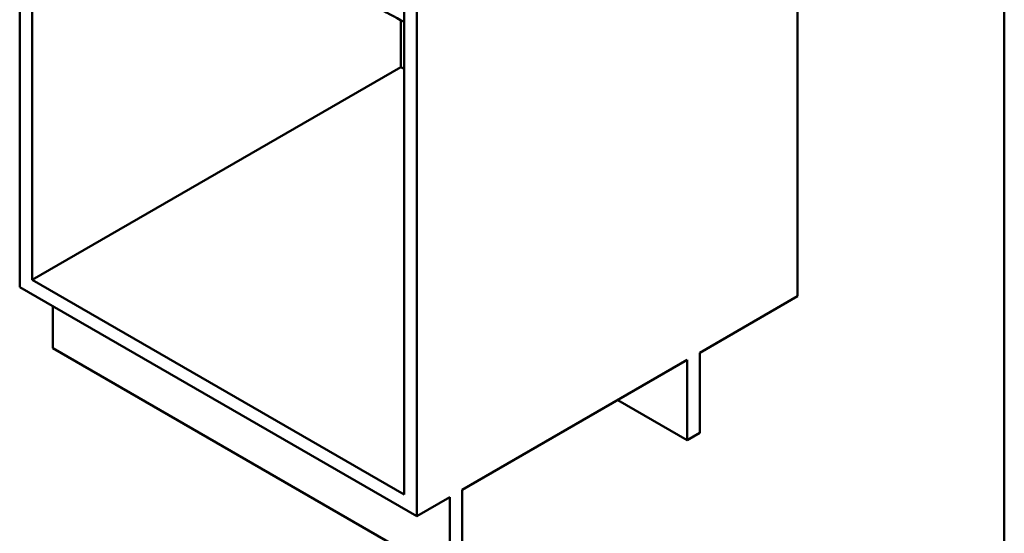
# Model space of a CAD drawing. Header units: millimetres. Extents: x 100 to 2000, y 93 to 2870.
# Tile 3 of 5: x 948 to 2000, y 732 to 1281. Entities that reach past the tile are written whole.
import ezdxf

# ---------------------------------------------------------------- set-up
doc = ezdxf.new("R2010")
doc.units = ezdxf.units.MM
doc.header["$LTSCALE"] = 10
doc.layers.add('Sketch Geometry(ISO)', color=7, linetype='Continuous', lineweight=50)
doc.layers.add('Visible Edges(ISO)', color=7, linetype='Continuous', lineweight=50)

# ---------------------------------------------------------------- blocks, each defined once
blk = doc.blocks.new('Borders Marketing Border')
at = {"layer": 'Sketch Geometry(ISO)'}
blk.add_line((200, 287), (200, 10), dxfattribs=at)

msp = doc.modelspace()

# ---------------------------------------------------------------- linework, layer by layer
at = {"layer": 'Visible Edges(ISO)'}
for p, q in [((947.6, 1600.6), (947.6, 995.6)), ((961, 1003.3), (961, 1528.4)), ((1779.1, 1518.6), (1779.1, 985.8)), ((1371.9, 1355.7), (1371.9, 750.6)), ((1358.4, 1298.9), (1358.4, 773.9)), ((1354.9, 1280.9), (1354.9, 1230.7)), ((1354.9, 1230.7), (961, 1003.3)), ((1358.4, 1228.7), (1354.9, 1230.7)), ((1358.4, 773.9), (961, 1003.3)), ((947.6, 995.6), (1371.9, 750.6)), ((1674.5, 925.4), (1779.1, 985.8)), ((982.9, 930.3), (982.9, 975.2)), ((1407.2, 685.3), (982.9, 930.3)), ((1420.6, 778.8), (1661.1, 917.6)), ((1661.1, 917.6), (1661.1, 831.9)), ((1674.5, 839.6), (1674.5, 925.4)), ((1661.1, 831.9), (1586.8, 874.8)), ((1661.1, 831.9), (1674.5, 839.6)), ((1420.6, 693.1), (1420.6, 778.8)), ((1371.9, 750.6), (1407.2, 771.1)), ((1407.2, 771.1), (1407.2, 685.3))]:
    msp.add_line(p, q, dxfattribs=at)
msp.add_open_spline([(1358.4, 1279), (1338.6, 1289.7), (1318.7, 1300.5), (1277.6, 1323.2), (1256.4, 1335), (1213.9, 1359.2), (1192.6, 1371.5), (1150, 1396.5), (1128.7, 1409.2), (1086.2, 1434.8), (1064.9, 1447.8), (1043.6, 1460.9)], degree=3, knots=[0.55833, 0.55833, 0.55833, 0.55833, 8.991195, 8.991195, 17.98239, 17.98239, 26.973585, 26.973585, 35.964781, 35.964781, 44.955976, 44.955976, 44.955976, 44.955976], dxfattribs=at)

# ---------------------------------------------------------------- block references
at = {"xscale": 10, "yscale": 10, "zscale": 10}
msp.add_blockref('Borders Marketing Border', (0, 0), dxfattribs=at)

doc.saveas('drawing.dxf')
